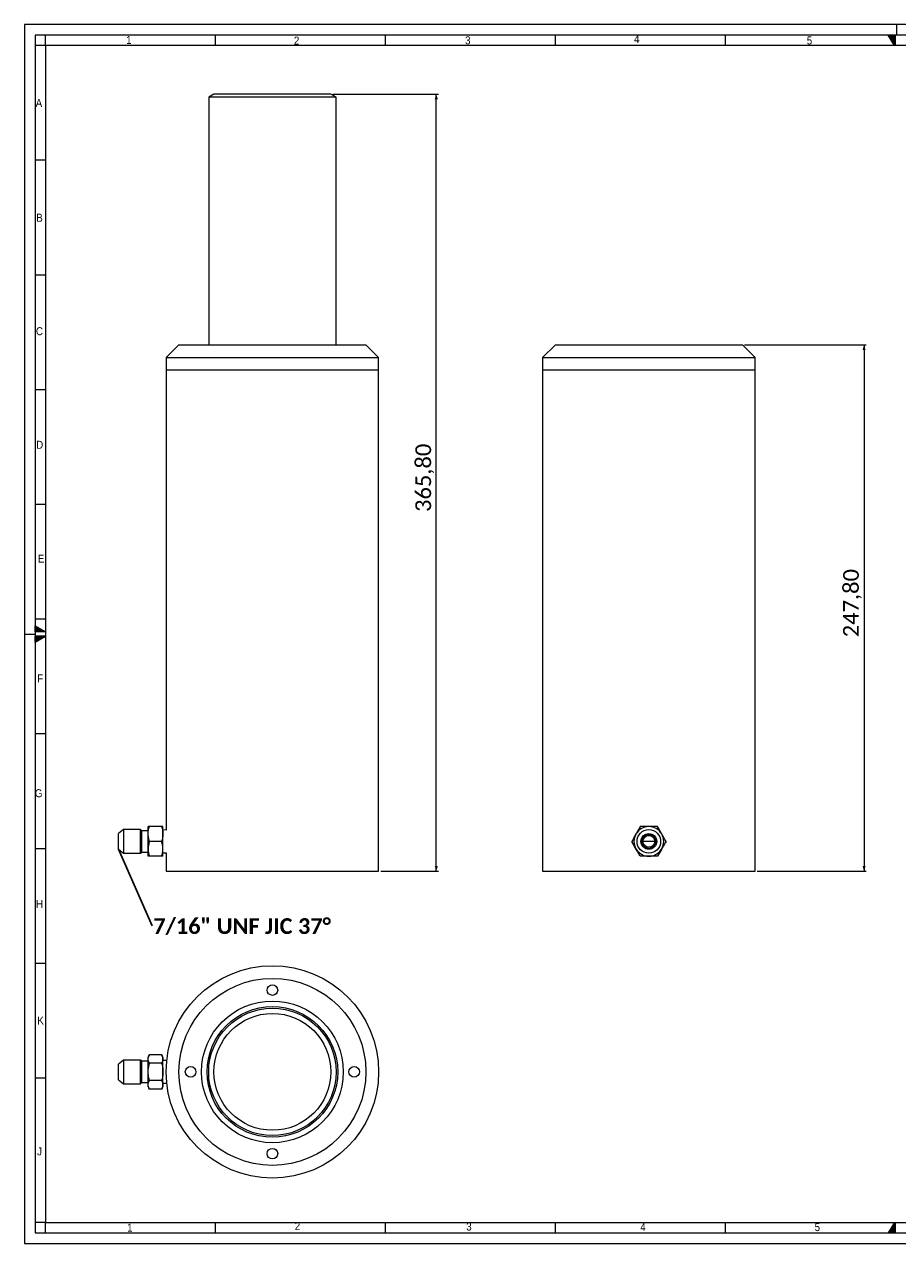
# Model space of a CAD drawing. Header units: millimetres. Extents: x 10 to 836, y 10 to 584.
# Tile 1 of 4: x 10 to 421, y 10 to 584. Entities that reach past the tile are written whole.
import ezdxf

# ---------------------------------------------------------------- set-up
doc = ezdxf.new("R2010")
doc.units = ezdxf.units.MM
doc.linetypes.add('SLD-Centro', pattern=[19.05, 15.24, -1.27, 1.27, -1.27])
doc.linetypes.add('SLD-Solido', pattern=[0])
doc.styles.add('SLDTEXTSTYLE0', font='GOTHIC.TTF', dxfattribs={"width": 0.913})
doc.styles.add('SLDTEXTSTYLE3', font='CALIBRIB.TTF')
doc.styles.add('SLDTEXTSTYLE4', font='CALIBRI.TTF')
doc.styles.get("Standard").update_dxf_attribs({"font": 'CALIBRIB.TTF'})
doc.dimstyles.new('SLDDIMSTYLE0', dxfattribs={"dimtxt": 7.408333, "dimasz": 2.5, "dimexe": 0, "dimexo": 0.0625, "dimgap": 1.852083, "dimtad": 1, "dimrnd": 1e-09, "dimzin": 12, "dimdsep": 46, "dimtxsty": 'SLDTEXTSTYLE3', "dimsah": 1, "dimcen": 0.09, "dimadec": 0, "dimazin": 3, "dimtfac": 1, "dimtofl": 0, "dimtmove": 0, "dimatfit": 3, "dimfxl": 0, "dimfrac": 2, "dimtolj": 1, "dimtzin": 12, "dimarcsym": 0})
doc.dimstyles.new('SLDDIMSTYLE1', dxfattribs={"dimtxt": 0.18, "dimasz": 2.5, "dimexe": 0, "dimexo": 0.0625, "dimgap": 0, "dimtad": 0, "dimtih": 1, "dimtoh": 1, "dimdec": 0, "dimrnd": 1e-09, "dimzin": 0, "dimdsep": 46, "dimtxsty": 'Standard', "dimsah": 1, "dimcen": 0.09, "dimadec": 0, "dimazin": 0, "dimtfac": 2.5, "dimtdec": 0, "dimtofl": 0, "dimtmove": 0, "dimatfit": 3, "dimfxl": 0, "dimfrac": 2, "dimtolj": 1, "dimtzin": 0, "dimarcsym": 0})

# ---------------------------------------------------------------- blocks, each defined once
blk = doc.blocks.new('_D')
at = {"color": 7, "linetype": 'SLD-Solido', "lineweight": 0}
for p, q in [((348.92, 433.14), (406.21, 433.14)), ((405.21, 433.14), (405.21, 185.34)), ((354.92, 185.34), (406.21, 185.34))]:
    blk.add_line(p, q, dxfattribs=at)
for points in [[(405.21, 433.14), (404.46, 430.64), (405.96, 430.64)], [(405.21, 185.34), (405.96, 187.84), (404.46, 187.84)]]:
    blk.add_solid(points, dxfattribs=at)
at = {"color": 7, "linetype": 'SLD-Solido', "lineweight": 0, "insert": (395.33, 295.45), "char_height": 7.408, "attachment_point": 1, "rotation": 90, "style": 'SLDTEXTSTYLE4'}
blk.add_mtext('247,80', dxfattribs=at)
blk = doc.blocks.new('_D_1')
at = {"color": 7, "linetype": 'SLD-Solido', "lineweight": 0}
for p, q in [((155.23, 551.14), (204.88, 551.14)), ((203.88, 185.34), (203.88, 551.14)), ((177.73, 185.34), (204.88, 185.34))]:
    blk.add_line(p, q, dxfattribs=at)
for points in [[(203.88, 551.14), (203.13, 548.64), (204.63, 548.64)], [(203.88, 185.34), (204.63, 187.84), (203.13, 187.84)]]:
    blk.add_solid(points, dxfattribs=at)
at = {"color": 7, "linetype": 'SLD-Solido', "lineweight": 0, "insert": (194.01, 354.45), "char_height": 7.408, "attachment_point": 1, "rotation": 90, "style": 'SLDTEXTSTYLE4'}
blk.add_mtext('365,80', dxfattribs=at)
blk = doc.blocks.new('SW_NOTE_3')
at = {"color": 0, "linetype": 'SLD-Solido', "lineweight": 0, "insert": (0.52, 3.58), "char_height": 7.4083, "attachment_point": 1, "style": 'SLDTEXTSTYLE3'}
blk.add_mtext('7/16" UNF JIC 37°', dxfattribs=at)

msp = doc.modelspace()

# ---------------------------------------------------------------- hatches: boundary and pattern name
at = {"linetype": 'Continuous'}
h = msp.add_hatch(dxfattribs=at)
h.set_pattern_fill('NET', scale=0.25, style=0)
h.paths.add_polyline_path([(419.5, 579), (419.5, 574), (416.613, 579)], flags=0)
h = msp.add_hatch(dxfattribs=at)
h.set_pattern_fill('NET', scale=0.25, style=0)
h.paths.add_polyline_path([(15, 300.887), (20, 298), (15, 298)], flags=0)
h = msp.add_hatch(dxfattribs=at)
h.set_pattern_fill('NET', scale=0.25, style=0)
h.paths.add_polyline_path([(15, 296), (15, 293.113), (20, 296)], flags=0)
h = msp.add_hatch(dxfattribs=at)
h.set_pattern_fill('NET', scale=0.25, style=0)
h.paths.add_polyline_path([(419.5, 15), (419.5, 20), (416.613, 15)], flags=0)

# ---------------------------------------------------------------- linework, layer by layer
at = {"color": 7, "linetype": 'SLD-Solido', "lineweight": 0}
for p, q in [((831, 584), (10, 584)), ((10, 584), (10, 10)), ((826, 579), (15, 579)), ((15, 579), (15, 15)), ((20, 574), (15, 574)), ((20, 574), (20, 579)), ((100, 574), (100, 579)), ((180, 574), (180, 579)), ((260, 574), (260, 579)), ((340, 574), (340, 579)), ((416.613, 579), (419.5, 579)), ((419.5, 574), (416.613, 579)), ((419.5, 579), (419.5, 574)), ((420, 574), (420, 579)), ((20, 520), (15, 520)), ((20, 466), (15, 466)), ((20, 412), (15, 412)), ((20, 358), (15, 358)), ((20, 304), (15, 304)), ((15, 298), (15, 300.887)), ((15, 300.887), (20, 298)), ((20, 298), (15, 298)), ((20, 296), (15, 296)), ((15, 293.113), (20, 296)), ((15, 296), (15, 293.113)), ((20, 250), (15, 250)), ((15, 196), (20, 196)), ((15, 142), (20, 142)), ((15, 88), (20, 88)), ((20, 20), (15, 20)), ((20, 15), (20, 20)), ((100, 15), (100, 20)), ((180, 15), (180, 20)), ((260, 15), (260, 20)), ((340, 15), (340, 20)), ((419.5, 20), (416.613, 15)), ((419.5, 15), (419.5, 20)), ((420, 15), (420, 20)), ((15, 15), (826, 15)), ((416.613, 15), (419.5, 15)), ((10, 10), (831, 10))]:
    msp.add_line(p, q, dxfattribs=at)
at = {"color": 7, "linetype": 'SLD-Centro', "lineweight": 0}
for p, q in [((420.5, 584), (420.5, 579)), ((10, 297), (15, 297))]:
    msp.add_line(p, q, dxfattribs=at)
at = {"color": 7, "linetype": 'SLD-Solido', "lineweight": 15}
for p, q in [((821, 574), (20, 574)), ((20, 574), (20, 20)), ((99.234, 551.144), (96.734, 549.701)), ((145.22, 551.144), (99.234, 551.144)), ((154.234, 551.144), (145.22, 551.144)), ((156.734, 549.701), (154.234, 551.144)), ((96.734, 549.701), (96.734, 433.144)), ((146.901, 549.701), (96.734, 549.701)), ((156.734, 549.701), (146.901, 549.701)), ((156.734, 433.144), (156.734, 549.701)), ((82.734, 433.144), (76.734, 427.144)), ((82.734, 433.144), (170.734, 433.144)), ((176.734, 427.144), (170.734, 433.144)), ((259.919, 433.144), (253.919, 427.144)), ((259.919, 433.144), (347.919, 433.144)), ((353.919, 427.144), (347.919, 433.144)), ((76.734, 427.144), (76.734, 421.444)), ((76.734, 427.144), (176.734, 427.144)), ((176.734, 421.444), (176.734, 427.144)), ((253.919, 427.144), (253.919, 421.444)), ((253.919, 427.144), (353.919, 427.144)), ((353.919, 421.444), (353.919, 427.144)), ((76.734, 421.444), (76.734, 204.655)), ((76.734, 421.444), (176.734, 421.444)), ((176.734, 185.344), (176.734, 421.444)), ((253.919, 421.444), (253.919, 185.344)), ((253.919, 421.444), (353.919, 421.444)), ((353.919, 185.344), (353.919, 421.444)), ((56.692, 204.9), (54.234, 203.048)), ((54.234, 199.344), (54.234, 203.048)), ((64.678, 204.9), (56.692, 204.9)), ((56.692, 204.9), (56.692, 199.344)), ((65.234, 204.345), (64.678, 204.9)), ((64.678, 199.344), (64.678, 204.9)), ((68.234, 204.345), (65.234, 204.345)), ((65.234, 199.344), (65.234, 204.345)), ((68.234, 202.844), (68.234, 206.344)), ((68.234, 195.844), (68.234, 202.844)), ((74.609, 206.344), (68.859, 206.344)), ((75.234, 202.844), (75.234, 206.344)), ((76.734, 204.655), (75.234, 204.733)), ((75.234, 195.844), (75.234, 202.844)), ((54.234, 195.64), (54.234, 199.344)), ((54.234, 195.64), (56.692, 193.788)), ((56.692, 199.344), (56.692, 193.788)), ((64.678, 193.788), (64.678, 199.344)), ((65.234, 194.343), (65.234, 199.344)), ((68.234, 192.344), (68.234, 195.844)), ((74.609, 199.344), (68.859, 199.344)), ((75.234, 192.344), (75.234, 195.844)), ((303.919, 199.344), (301.14, 199.344)), ((306.697, 199.344), (303.919, 199.344)), ((56.692, 193.788), (64.678, 193.788)), ((64.678, 193.788), (65.234, 194.343)), ((65.234, 194.343), (68.234, 194.343)), ((74.609, 192.344), (68.859, 192.344)), ((75.234, 193.955), (76.734, 194.034)), ((76.734, 194.034), (76.734, 185.344)), ((76.734, 185.344), (176.734, 185.344)), ((253.919, 185.344), (353.919, 185.344)), ((68.859, 98.933), (68.234, 97.85)), ((68.234, 96.912), (68.234, 97.85)), ((74.609, 98.933), (68.859, 98.933)), ((75.234, 97.85), (74.609, 98.933)), ((75.234, 96.912), (75.234, 97.85)), ((56.692, 96.406), (54.234, 94.554)), ((54.234, 87.145), (54.234, 94.554)), ((64.678, 96.406), (56.692, 96.406)), ((56.692, 96.406), (56.692, 85.293)), ((65.234, 95.85), (64.678, 96.406)), ((64.678, 85.293), (64.678, 96.406)), ((68.234, 95.85), (65.234, 95.85)), ((65.234, 85.849), (65.234, 95.85)), ((68.234, 90.85), (68.234, 96.912)), ((74.609, 94.891), (68.859, 94.891)), ((75.234, 90.85), (75.234, 96.912)), ((77.015, 96.145), (75.234, 96.239)), ((54.234, 87.145), (56.692, 85.293)), ((68.234, 84.787), (68.234, 90.85)), ((74.609, 86.808), (68.859, 86.808)), ((75.234, 84.787), (75.234, 90.85)), ((56.692, 85.293), (64.678, 85.293)), ((64.678, 85.293), (65.234, 85.849)), ((65.234, 85.849), (68.234, 85.849)), ((68.234, 83.85), (68.234, 84.787)), ((68.234, 83.85), (68.859, 82.767)), ((74.609, 82.767), (68.859, 82.767)), ((74.609, 82.767), (75.234, 83.85)), ((75.234, 85.461), (77.015, 85.554)), ((75.234, 83.85), (75.234, 84.787)), ((20, 20), (821, 20))]:
    msp.add_line(p, q, dxfattribs=at)
for centre, radius in [((303.919, 199.344), 5.556), ((303.919, 199.344), 3.704), ((303.919, 199.344), 3.334), ((303.919, 199.344), 2.778), ((126.734, 90.85), 50), ((126.734, 90.85), 44), ((126.734, 129.35), 2.5), ((126.734, 90.85), 33.348), ((126.734, 90.85), 30.75), ((126.734, 90.85), 30), ((126.734, 90.85), 27.5), ((88.234, 90.85), 2.5), ((165.234, 90.85), 2.5), ((126.734, 52.35), 2.5)]:
    msp.add_circle(centre, radius, dxfattribs=at)
for start, end in [(150, 210), (90, 150), (30, 90), (330, 30), (210, 270), (270, 330)]:
    msp.add_arc((303.919, 199.344), 7, start, end, dxfattribs=at)
for points, knots in [([(68.234, 202.844), (68.235, 202.927), (68.244, 204.109), (68.563, 205.267), (68.859, 206.344)], [0, 0, 0, 0, 0.0702181, 1, 1, 1, 1]), ([(68.859, 206.344), (68.787, 206.344), (68.417, 206.344), (68.316, 206.344), (68.234, 206.344)], [0, 0, 0, 0, 0.1959085, 1, 1, 1, 1]), ([(68.859, 199.344), (68.685, 199.912), (68.332, 201.06), (68.267, 202.246), (68.234, 202.844)], [0, 0, 0, 0, 0.495458, 1, 1, 1, 1]), ([(74.609, 206.344), (74.784, 205.776), (75.136, 204.628), (75.201, 203.442), (75.234, 202.844)], [0, 0, 0, 0, 0.495458, 1, 1, 1, 1]), ([(75.234, 206.344), (75.152, 206.344), (75.051, 206.344), (74.681, 206.344), (74.609, 206.344)], [0, 0, 0, 0, 0.8040915, 1, 1, 1, 1]), ([(75.234, 202.844), (75.233, 202.761), (75.225, 201.579), (74.906, 200.421), (74.609, 199.344)], [0, 0, 0, 0, 0.0702181, 1, 1, 1, 1]), ([(297.856, 202.844), (297.808, 202.761), (297.126, 201.579), (296.457, 200.421), (295.836, 199.344)], [0, 0, 0, 0, 0.0702181, 1, 1, 1, 1]), ([(299.877, 206.344), (299.549, 205.776), (298.887, 204.628), (298.202, 203.442), (297.856, 202.844)], [0, 0, 0, 0, 0.495458, 1, 1, 1, 1]), ([(303.919, 206.344), (303.618, 206.344), (302.25, 206.344), (300.917, 206.344), (299.877, 206.344)], [0, 0, 0, 0, 0.2200163, 1, 1, 1, 1]), ([(307.96, 206.344), (307.702, 206.344), (306.387, 206.344), (305.019, 206.344), (303.919, 206.344)], [0, 0, 0, 0, 0.1959085, 1, 1, 1, 1]), ([(309.981, 202.844), (309.933, 202.927), (309.25, 204.109), (308.582, 205.267), (307.96, 206.344)], [0, 0, 0, 0, 0.0702181, 1, 1, 1, 1]), ([(312.001, 199.344), (311.673, 199.912), (311.011, 201.06), (310.326, 202.246), (309.981, 202.844)], [0, 0, 0, 0, 0.495458, 1, 1, 1, 1]), ([(68.859, 199.344), (68.685, 198.776), (68.332, 197.628), (68.267, 196.442), (68.234, 195.844)], [0, 0, 0, 0, 0.495458, 1, 1, 1, 1]), ([(68.234, 195.844), (68.235, 195.761), (68.244, 194.579), (68.563, 193.421), (68.859, 192.344)], [0, 0, 0, 0, 0.0702181, 1, 1, 1, 1]), ([(75.234, 195.844), (75.233, 195.927), (75.225, 197.109), (74.906, 198.267), (74.609, 199.344)], [0, 0, 0, 0, 0.0702181, 1, 1, 1, 1]), ([(74.609, 192.344), (74.784, 192.912), (75.136, 194.06), (75.201, 195.246), (75.234, 195.844)], [0, 0, 0, 0, 0.495458, 1, 1, 1, 1]), ([(297.856, 195.844), (297.808, 195.927), (297.126, 197.109), (296.457, 198.267), (295.836, 199.344)], [0, 0, 0, 0, 0.0702181, 1, 1, 1, 1]), ([(299.877, 192.344), (299.549, 192.912), (298.887, 194.06), (298.202, 195.246), (297.856, 195.844)], [0, 0, 0, 0, 0.495458, 1, 1, 1, 1]), ([(309.981, 195.844), (309.933, 195.761), (309.25, 194.579), (308.582, 193.421), (307.96, 192.344)], [0, 0, 0, 0, 0.0702181, 1, 1, 1, 1]), ([(312.001, 199.344), (311.673, 198.776), (311.011, 197.628), (310.326, 196.442), (309.981, 195.844)], [0, 0, 0, 0, 0.495458, 1, 1, 1, 1]), ([(68.859, 192.344), (68.787, 192.344), (68.417, 192.344), (68.316, 192.344), (68.234, 192.344)], [0, 0, 0, 0, 0.1959085, 1, 1, 1, 1]), ([(75.234, 192.344), (75.152, 192.344), (75.051, 192.344), (74.681, 192.344), (74.609, 192.344)], [0, 0, 0, 0, 0.8040915, 1, 1, 1, 1]), ([(303.919, 192.344), (303.618, 192.344), (302.25, 192.344), (300.917, 192.344), (299.877, 192.344)], [0, 0, 0, 0, 0.2200163, 1, 1, 1, 1]), ([(307.96, 192.344), (307.702, 192.344), (306.387, 192.344), (305.019, 192.344), (303.919, 192.344)], [0, 0, 0, 0, 0.1959085, 1, 1, 1, 1]), ([(68.234, 96.912), (68.235, 96.96), (68.244, 97.642), (68.563, 98.311), (68.859, 98.933)], [0, 0, 0, 0, 0.0702181, 1, 1, 1, 1]), ([(74.609, 98.933), (74.784, 98.604), (75.136, 97.942), (75.201, 97.257), (75.234, 96.912)], [0, 0, 0, 0, 0.495458, 1, 1, 1, 1]), ([(68.859, 94.891), (68.685, 95.219), (68.332, 95.882), (68.267, 96.566), (68.234, 96.912)], [0, 0, 0, 0, 0.495458, 1, 1, 1, 1]), ([(68.234, 90.85), (68.24, 91.15), (68.269, 92.518), (68.6, 93.851), (68.859, 94.891)], [0, 0, 0, 0, 0.2200163, 1, 1, 1, 1]), ([(75.234, 96.912), (75.233, 96.864), (75.225, 96.182), (74.906, 95.513), (74.609, 94.891)], [0, 0, 0, 0, 0.0702181, 1, 1, 1, 1]), ([(74.609, 94.891), (74.868, 93.851), (75.2, 92.518), (75.228, 91.15), (75.234, 90.85)], [0, 0, 0, 0, 0.7799837, 1, 1, 1, 1]), ([(68.859, 86.808), (68.787, 87.066), (68.417, 88.381), (68.316, 89.75), (68.234, 90.85)], [0, 0, 0, 0, 0.1959085, 1, 1, 1, 1]), ([(68.234, 84.787), (68.235, 84.835), (68.244, 85.518), (68.563, 86.186), (68.859, 86.808)], [0, 0, 0, 0, 0.0702181, 1, 1, 1, 1]), ([(75.234, 90.85), (75.152, 89.75), (75.051, 88.381), (74.681, 87.066), (74.609, 86.808)], [0, 0, 0, 0, 0.8040915, 1, 1, 1, 1]), ([(74.609, 86.808), (74.784, 86.48), (75.136, 85.818), (75.201, 85.133), (75.234, 84.787)], [0, 0, 0, 0, 0.495458, 1, 1, 1, 1]), ([(68.859, 82.767), (68.685, 83.095), (68.332, 83.757), (68.267, 84.442), (68.234, 84.787)], [0, 0, 0, 0, 0.495458, 1, 1, 1, 1]), ([(75.234, 84.787), (75.233, 84.74), (75.225, 84.057), (74.906, 83.388), (74.609, 82.767)], [0, 0, 0, 0, 0.0702181, 1, 1, 1, 1])]:
    msp.add_open_spline(points, degree=3, knots=knots, dxfattribs=at)

# ---------------------------------------------------------------- block references
at = {"color": 7, "linetype": 'SLD-Solido', "lineweight": 0}
msp.add_blockref('SW_NOTE_3', (70.12, 159.615), dxfattribs=at)

# ---------------------------------------------------------------- texts
at = {"color": 7, "linetype": 'Continuous', "lineweight": 0, "char_height": 3.762, "attachment_point": 1, "style": 'SLDTEXTSTYLE0'}
for s, insert in [('1', (57.909, 578.588)), ('2', (136.84, 578.229)), ('3', (217.415, 578.369)), ('4', (296.966, 579)), ('5', (378.25, 578.322)), ('A', (15.292, 548.884)), ('B', (15.577, 494.861)), ('C', (15.434, 441.431)), ('D', (15.543, 387.963)), ('E', (16.352, 334.351)), ('F', (16.019, 277.962)), ('G', (14.916, 223.909)), ('H', (15.467, 171.75)), ('K', (16.097, 116.886)), ('J', (15.964, 55.304)), ('1', (58.343, 19.413)), ('2', (137.234, 20.118)), ('3', (217.969, 19.895)), ('4', (299.882, 19.69)), ('5', (381.934, 19.654))]:
    msp.add_mtext(s, dxfattribs=dict(at, insert=insert))

# ---------------------------------------------------------------- dimensions: what is measured, and where the dimension line sits
at = {"color": 7, "linetype": 'SLD-Solido', "lineweight": 0}
for base, p1, p2, picture, middle in [((203.883, 551.144), (176.734, 185.344), (154.234, 551.144), '_D_1', (203.883, 368.244)), ((405.21, 185.344), (347.919, 433.144), (353.919, 185.344), '_D', (405.21, 309.244))]:
    dim = msp.add_linear_dim(base=base, p1=p1, p2=p2, angle=90, dimstyle='SLDDIMSTYLE0', dxfattribs=at)
    dim.commit()
    dim.dimension.update_dxf_attribs({"geometry": picture, "text_midpoint": middle, "dimtype": 160})

# ---------------------------------------------------------------- leaders
msp.add_leader([(54.234, 195.742), (70.12, 159.615)], dimstyle='SLDDIMSTYLE1', dxfattribs=at)

doc.saveas('drawing.dxf')
